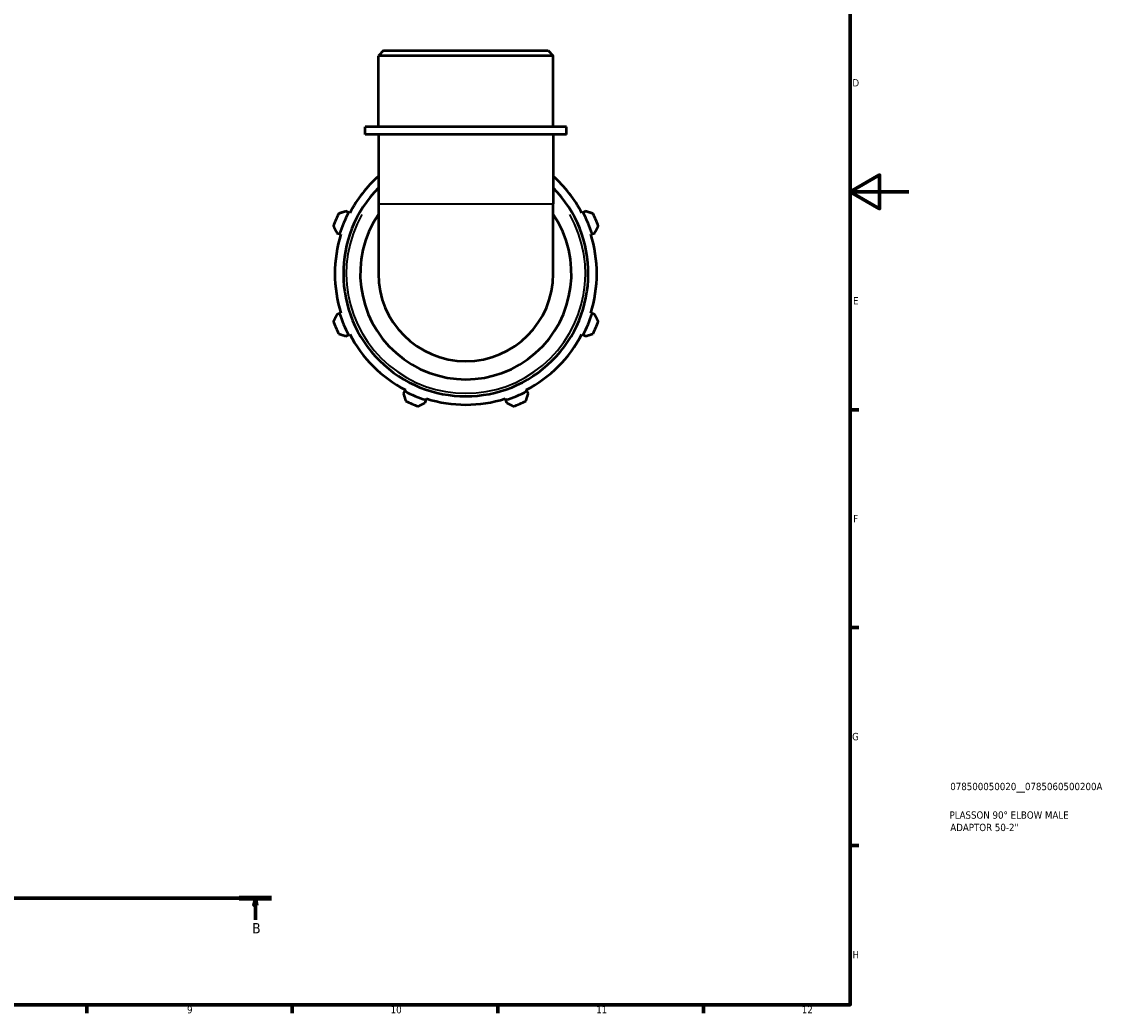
# Model space of a CAD drawing. Header units: millimetres. Extents: x 0 to 908, y 0 to 900.
# Tile 5 of 6: x 539 to 908, y 17 to 355. Entities that reach past the tile are written whole.
import ezdxf

# ---------------------------------------------------------------- set-up
doc = ezdxf.new("R2010")
doc.units = ezdxf.units.MM
doc.linetypes.add('CHAIN', pattern=[0.7087, 0.4724, -0.0591, 0.1181, -0.0591])
for name, color, linetype, lineweight in [('Border (ISO)', 7, 'Continuous', 70), ('Section Line (ISO)', 7, 'CHAIN', 70), ('Title (ISO)', 7, 'Continuous', 50), ('Visible (ISO)', 7, 'Continuous', 50), ('Visible Narrow (ISO)', 7, 'Continuous', 35)]:
    doc.layers.add(name, color=color, linetype=linetype, lineweight=lineweight)
doc.styles.add('Label Text (ISO)', font='tahoma.ttf')
doc.styles.add('Note Text (ISO)', font='tahoma.ttf')

# ---------------------------------------------------------------- blocks, each defined once
blk = doc.blocks.new('Borders Default Border')
at = {"layer": 'Border (ISO)'}
for p, q in [((821, 222.75), (823.9, 222.75)), ((821, 148.5), (823.9, 148.5)), ((821, 74.25), (823.9, 74.25)), ((560.67, 20), (560.67, 17.1)), ((630.75, 20), (630.75, 17.1)), ((700.83, 20), (700.83, 17.1)), ((770.92, 20), (770.92, 17.1))]:
    blk.add_line(p, q, dxfattribs=at)
at = {"layer": 'Border (ISO)', "flags": 128}
for points in [[(20, 20), (20, 574), (821, 574), (821, 20), (20, 20)], [(841, 297), (821, 297), (831, 302.77), (831, 291.23), (821, 297)]]:
    blk.add_lwpolyline(points, dxfattribs=at)
at = {"layer": 'Border (ISO)', "color": 232, "true_color": 0xca0064, "char_height": 2.5, "attachment_point": 7, "style": 'Note Text (ISO)'}
for s, insert in [('D', (821.73, 332.88)), ('E', (821.94, 258.63)), ('F', (822, 184.38)), ('G', (821.61, 110.08)), ('H', (821.74, 35.88)), ('9', (594.88, 17.05)), ('10', (664.29, 17.05)), ('11', (734.37, 17.1)), ('12', (804.46, 17.1))]:
    blk.add_mtext(s, dxfattribs=dict(at, insert=insert))
blk = doc.blocks.new('Title Blocks ISO')
at = {"layer": 'Title (ISO)', "color": 232, "true_color": 0xca0064, "style": 'Note Text (ISO)'}
for tag, p in [('PART_NUMBER_001', (34.08, 73.13)), ('DESCRIPTION_001', (33.84, 63.4)), ('DESCRIPTION_002', (34.09, 59.18))]:
    blk.add_attdef(tag, p, '', height=2.5, dxfattribs=at)
blk = doc.blocks.new('2dTransSection0')
at = {"layer": 'Section Line (ISO)', "linetype": 'CHAIN'}
blk.add_line((212.9, 56.35), (623.71, 56.35), dxfattribs=at)
at = {"layer": 'Section Line (ISO)', "linetype": 'Continuous', "lineweight": 140}
blk.add_line((612.65, 56.35), (623.71, 56.35), dxfattribs=at)
at = {"layer": 'Section Line (ISO)', "linetype": 'Continuous'}
for p, q in [((618.18, 56.35), (617.68, 53.85)), ((618.18, 53.85), (618.18, 56.35)), ((618.68, 53.85), (618.18, 56.35)), ((617.68, 53.85), (618.68, 53.85)), ((618.18, 48.9), (618.18, 53.85))]:
    blk.add_line(p, q, dxfattribs=at)
at = {"layer": 'Section Line (ISO)', "linetype": 'Continuous', "flags": 128}
blk.add_lwpolyline([(618.68, 53.85), (618.18, 56.35), (617.68, 53.85), (618.68, 53.85)], dxfattribs=at)
at = {"layer": 'Section Line (ISO)'}
blk.add_solid([(618.68, 53.85), (618.18, 56.35), (617.68, 53.85), (618.68, 53.85)], dxfattribs=at)
at = {"layer": 'Section Line (ISO)', "insert": (617.11, 44.35), "char_height": 3.5, "attachment_point": 7, "style": 'Label Text (ISO)'}
blk.add_mtext('B', dxfattribs=at)

msp = doc.modelspace()

# ---------------------------------------------------------------- linework, layer by layer
at = {"layer": 'Visible (ISO)'}
for p, q in [((661.902, 345.099), (660.114, 343.311)), ((661.902, 345.099), (717.94, 345.099)), ((717.94, 345.099), (719.728, 343.311)), ((719.728, 343.311), (660.114, 343.311)), ((660.114, 319.099), (660.114, 343.311)), ((719.728, 319.099), (719.728, 343.311)), ((724.199, 319.099), (655.643, 319.099)), ((655.643, 316.499), (655.643, 319.099)), ((724.199, 316.499), (724.199, 319.099)), ((724.199, 316.499), (655.643, 316.499)), ((660.114, 316.499), (660.114, 292.945)), ((719.728, 316.499), (719.728, 292.945)), ((660.114, 292.945), (660.114, 269.099)), ((719.728, 269.099), (719.728, 292.945)), ((649.899, 289.933), (649.047, 290.377)), ((650.325, 289.712), (649.899, 289.933)), ((729.943, 289.933), (729.517, 289.712)), ((730.794, 290.377), (729.943, 289.933)), ((645.974, 282.956), (646.889, 282.667)), ((646.889, 282.667), (647.347, 282.523)), ((732.495, 282.523), (732.953, 282.667)), ((732.953, 282.667), (733.868, 282.956)), ((646.889, 255.531), (645.974, 255.243)), ((647.347, 255.676), (646.889, 255.531)), ((732.953, 255.531), (732.495, 255.676)), ((733.868, 255.243), (732.953, 255.531)), ((649.047, 247.822), (649.899, 248.265)), ((649.899, 248.265), (650.325, 248.487)), ((729.517, 248.487), (729.943, 248.265)), ((729.943, 248.265), (730.794, 247.822)), ((669.308, 229.503), (669.087, 229.077)), ((710.755, 229.077), (710.533, 229.503)), ((669.087, 229.077), (668.644, 228.226)), ((676.064, 225.152), (676.353, 226.068)), ((676.353, 226.068), (676.497, 226.525)), ((703.344, 226.525), (703.489, 226.068)), ((703.489, 226.068), (703.777, 225.152)), ((711.198, 228.226), (710.755, 229.077))]:
    msp.add_line(p, q, dxfattribs=at)
for radius, start, end in [(44.64, 131.8913, 152.5), (44.64, 27.5, 48.1087), (41.76, 135.54242, 44.45758), (48, 154.79198, 160.20802), (45.12, 152.5, 162.5), (36, 145.891, 34.109), (45.12, 17.5, 27.5), (48, 19.79198, 25.20802), (44.64, 162.5, 197.5), (44.64, 342.5, 17.5), (29.807, 180, 0), (45.12, 197.5, 207.5), (45.12, 332.5, 342.5), (48, 199.79198, 205.20802), (48, 334.79198, 340.20802), (44.64, 207.5, 242.5), (44.64, 297.5, 332.5), (45.12, 242.5, 252.5), (48, 244.79198, 250.20802), (44.64, 252.5, 287.5), (45.12, 287.5, 297.5), (48, 289.79198, 295.20802)]:
    msp.add_arc((689.921, 269.099), radius, start, end, dxfattribs=at)
for points, weights in [([(649.047, 290.377), (647.796, 289.968), (646.492, 289.543)], [1.00660682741, 1.01266050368, 1.01791895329]), ([(733.35, 289.543), (732.046, 289.968), (730.794, 290.377)], [1.01791895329, 1.01266050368, 1.00660682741]), ([(644.756, 285.352), (645.377, 284.13), (645.974, 282.956)], [1.01791895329, 1.01266050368, 1.00660682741]), ([(733.868, 282.956), (734.464, 284.13), (735.086, 285.352)], [1.00660682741, 1.01266050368, 1.01791895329]), ([(645.974, 255.243), (645.377, 254.069), (644.756, 252.846)], [1.00660682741, 1.01266050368, 1.01791895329]), ([(735.086, 252.846), (734.464, 254.069), (733.868, 255.243)], [1.01791895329, 1.01266050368, 1.00660682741]), ([(646.492, 248.656), (647.796, 248.23), (649.047, 247.822)], [1.01791895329, 1.01266050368, 1.00660682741]), ([(730.794, 247.822), (732.046, 248.23), (733.35, 248.656)], [1.00660682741, 1.01266050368, 1.01791895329]), ([(668.644, 228.226), (669.052, 226.974), (669.477, 225.67)], [1.00660682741, 1.01266050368, 1.01791895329]), ([(710.364, 225.67), (710.79, 226.974), (711.198, 228.226)], [1.01791895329, 1.01266050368, 1.00660682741]), ([(673.668, 223.935), (674.891, 224.556), (676.064, 225.152)], [1.01791895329, 1.01266050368, 1.00660682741]), ([(703.777, 225.152), (704.951, 224.556), (706.174, 223.935)], [1.00660682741, 1.01266050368, 1.01791895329])]:
    msp.add_rational_spline(points, weights, degree=2, dxfattribs=at)
at = {"layer": 'Visible Narrow (ISO)'}
msp.add_line((660.481, 292.945), (719.361, 292.945), dxfattribs=at)
msp.add_arc((689.921, 269.099), 40.76, 150.29448, 29.70552, dxfattribs=at)

# ---------------------------------------------------------------- block references
msp.add_blockref('Borders Default Border', (0, 0))
msp.add_blockref('Title Blocks ISO', (821, 20)).add_auto_attribs({'PART_NUMBER_001': '078500050020__0785060500200A', 'DESCRIPTION_001': 'PLASSON 90° ELBOW MALE', 'DESCRIPTION_002': 'ADAPTOR 50-2"'})
at = {"layer": 'Section Line (ISO)'}
msp.add_blockref('2dTransSection0', (0, 0), dxfattribs=at)

doc.saveas('drawing.dxf')
